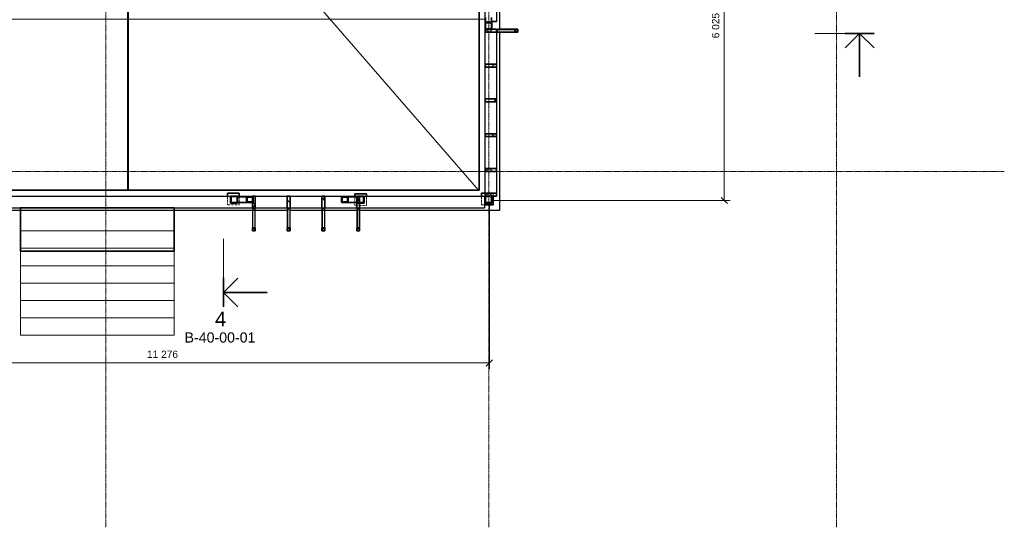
# Model space of a CAD drawing. Header units: millimetres. Extents: x -20574 to 8886, y -76409 to -50186.
# Tile 6 of 11: x -8093 to 8886, y -76409 to -67659. Entities that reach past the tile are written whole.
import ezdxf

# ---------------------------------------------------------------- set-up
doc = ezdxf.new("R2010")
doc.units = ezdxf.units.MM
for name, pattern in [('Dash', [6.35, 3.175, -3.175]), ('Grid Line', [22.225, 12.7, -3.175, 3.175, -3.175]), ('Overhead', [3.96875, 2.38125, -1.5875])]:
    doc.linetypes.add(name, pattern=pattern)
for name, color, linetype, lineweight in [('206', 7, 'Continuous', 9), ('216', 7, 'Continuous', 35), ('222', 7, 'Continuous', 35), ('223', 7, 'Continuous', 35), ('23', 7, 'Continuous', 25), ('25', 7, 'Continuous', 35), ('281', 7, 'Continuous', 18), ('29', 7, 'Continuous', 18), ('822', 7, 'Continuous', 9), ('842', 7, 'Continuous', 9), ('842-50', 7, 'Continuous', 9), ('852-UNDER', 7, 'Continuous', 25)]:
    doc.layers.add(name, color=color, linetype=linetype, lineweight=lineweight)
doc.layers.add('882', color=7, linetype='Continuous', lineweight=25, true_color=0x00a600)
doc.styles.add('Arial_1', font='arial.ttf', dxfattribs={"height": 250})
doc.styles.add('Arial_2', font='arial.ttf', dxfattribs={"height": 175})
doc.styles.add('Arial_3', font='arial.ttf', dxfattribs={"height": 125})
doc.dimstyles.new('NO_Normal_2_5', dxfattribs={"dimscale": 304.8, "dimtxt": 127.532425, "dimasz": 0.347769, "dimexe": 0.328084, "dimexo": 0.246063, "dimgap": 0.164042, "dimtad": 1, "dimdec": 0, "dimzin": 0, "dimdsep": 46, "dimtxsty": 'Arial_3', "dimblk1": 'OBLIQUE', "dimblk2": 'OBLIQUE', "dimsah": 1, "dimcen": 0.09, "dimazin": 0, "dimtfac": 1, "dimtdec": 4, "dimtix": 1, "dimtmove": 0, "dimatfit": 3, "dimfxl": 1, "dimtvp": 1, "dimtolj": 1, "dimtzin": 0, "dimlwd": 18, "dimlwe": 18, "dimarcsym": 2})
pattern_1 = [(45, (0, 0), (-17.960512, 17.960512), [])]
pattern_2 = [(45, (0, 0), (-106.06602, 106.06602), []), (135, (0, 0), (-106.06602, -106.06602), [])]

# ---------------------------------------------------------------- blocks, each defined once
blk = doc.blocks.new('S-Frame_Steel_RHS _EN 10219-2_Cold formed welded_ - CF-RHS50x5-870652-RIVEPLAN')
at = {"layer": '852-UNDER'}
for p, q in [((1718, 20), (1393, 20)), ((1718, -20), (1393, -20))]:
    blk.add_line(p, q, dxfattribs=at)
blk = doc.blocks.new('S-Frame_Steel_RHS _EN 10219-2_Cold formed welded_ - CF-RHS50x5-851268-RIVEPLAN')
at = {"layer": '852-UNDER'}
for p, q in [((1693, 20), (1393, 20)), ((1693, -20), (1393, -20))]:
    blk.add_line(p, q, dxfattribs=at)
blk = doc.blocks.new('S-Frame_Wood_Glulam-Western Species - Svill 48x198-819161-RIVEPLAN')
at = {"layer": '852-UNDER'}
for p, q in [((-11195, -70699), (-4080, -70699)), ((-4030, -70699), (-3480, -70699)), ((-3430, -70699), (-2880, -70699)), ((-2830, -70699), (-2280, -70699)), ((-2230, -70699), (-80, -70699)), ((-80, -70699), (-80, -70899)), ((-11195, -70899), (-11195, -70820)), ((-11195, -70899), (-4080, -70899)), ((-4030, -70899), (-3480, -70899)), ((-3430, -70899), (-2880, -70899)), ((-2830, -70899), (-2280, -70899)), ((-2230, -70899), (-80, -70899))]:
    blk.add_line(p, q, dxfattribs=at)
blk = doc.blocks.new('S-Connection_Linebased_Steelplate - S-Connection_Linebased_Steelplate-870101-RIVEPLAN')
at = {"layer": '29'}
for p, q in [((-2280, -70912), (-2280, -70924)), ((-2230, -70912), (-2280, -70912)), ((-2280, -70924), (-2230, -70924)), ((-2230, -70924), (-2230, -70912))]:
    blk.add_line(p, q, dxfattribs=at)
blk = doc.blocks.new('Innstøpningsplate - Sveiseplate 200x200X15-V7-RIVEPLAN')
at = {"layer": '216', "linetype": 'Dash', "lineweight": 18}
for p, q in [((419, -215), (419, -165)), ((219, -214), (219, -365)), ((219, -365), (270, -365))]:
    blk.add_line(p, q, dxfattribs=at)
at = {"layer": '852-UNDER'}
for p, q in [((281, -165), (219, -165)), ((219, -165), (219, -214)), ((419, -365), (419, -215)), ((270, -365), (419, -365))]:
    blk.add_line(p, q, dxfattribs=at)
blk = doc.blocks.new('S-Frame_Wood_Glulam-Western Species - Svill 48x198-823388-RIVEPLAN')
at = {"layer": '223', "linetype": 'Dash', "lineweight": 18}
blk.add_line((41, -67695), (-59, -67695), dxfattribs=at)
at = {"layer": '852-UNDER'}
for p, q in [((-69, -67691), (-69, -67695)), ((-59, -67695), (-69, -67695)), ((131, -67695), (41, -67695)), ((131, -67691), (131, -67695))]:
    blk.add_line(p, q, dxfattribs=at)
blk = doc.blocks.new('S-Frame_Wood_Glulam-Western Species - Svill 48x198-822783-RIVEPLAN')
at = {"layer": '223', "linetype": 'Dash', "lineweight": 18}
for p, q in [((-69, -67874), (131, -67874)), ((131, -70651), (-69, -70651))]:
    blk.add_line(p, q, dxfattribs=at)
at = {"layer": '852-UNDER'}
for p, q in [((-69, -67874), (-69, -68424)), ((131, -67874), (131, -68424)), ((-69, -68474), (-69, -69024)), ((131, -68474), (131, -69024)), ((-69, -69074), (-69, -69624)), ((131, -69074), (131, -69624)), ((-69, -69674), (-69, -70224)), ((131, -69674), (131, -70224)), ((-69, -70274), (-69, -70650)), ((131, -70274), (131, -70650))]:
    blk.add_line(p, q, dxfattribs=at)
blk = doc.blocks.new('S-Frame_Wood_Glulam-Western Species - Svill 48x198-862749-RIVEPLAN')
at = {"layer": '223', "linetype": 'Dash', "lineweight": 18}
for p, q in [((43, -64931), (93, -64931)), ((41, -67691), (-59, -67691))]:
    blk.add_line(p, q, dxfattribs=at)
at = {"layer": '852-UNDER'}
for p, q in [((-69, -64931), (43, -64931)), ((-69, -64931), (-69, -66059)), ((93, -64931), (131, -64931)), ((131, -64931), (131, -66059)), ((131, -66109), (131, -66624)), ((-69, -66229), (-69, -66624)), ((-69, -66674), (-69, -67224)), ((131, -66674), (131, -67224)), ((-69, -67274), (-69, -67691)), ((131, -67274), (131, -67691)), ((-59, -67691), (-69, -67691)), ((131, -67691), (41, -67691))]:
    blk.add_line(p, q, dxfattribs=at)
blk = doc.blocks.new('Section - Arrow - Standard-372786-RIVEPLAN')
at = {"layer": '206', "lineweight": 35}
for p, q in [((-4.98, 0), (5.02, 0)), ((0, 0), (-4.95, -4.95)), ((0, 0), (4.95, -4.95)), ((0, 0), (0, -15))]:
    blk.add_line(p, q, dxfattribs=at)
blk = doc.blocks.new('Section - Detail Number_ Sheet Number-373190-RIVEPLAN')
at = {"layer": '206', "lineweight": 35}
for p, q in [((-4.98, 0), (5.02, 0)), ((0, 0), (-4.95, -4.95)), ((0, 0), (4.95, -4.95)), ((0, 0), (0, -15))]:
    blk.add_line(p, q, dxfattribs=at)
blk = doc.blocks.new('DIMBLOCK2-RIVEPLAN')
at = {"layer": '842-50', "lineweight": 18}
for p, q in [((-16143, -52974), (-16196, -52921)), ((-16143, -52974), (-16143, -67649)), ((-16143, -52974), (-16090, -53027)), ((-16143, -52974), (-16043, -52974)), ((-16143, -52974), (-16143, -52974)), ((-80, -67649), (-16243, -67649)), ((-16143, -67649), (-16196, -67596)), ((-16143, -67649), (-16090, -67702)), ((-16143, -67649), (-80, -67649))]:
    blk.add_line(p, q, dxfattribs=at)
at = {"layer": '842-50', "color": 0, "lineweight": 18, "insert": (-16356, -60576), "char_height": 125, "width": 635.7, "attachment_point": 1, "rotation": 90, "line_spacing_factor": 0.941778, "style": 'Arial_3'}
blk.add_mtext('14 675', dxfattribs=at)
blk = doc.blocks.new('_Oblique')
at = {"color": 0, "linetype": 'ByBlock', "lineweight": -2}
blk.add_line((-0.5, -0.5), (0.5, 0.5), dxfattribs=at)
blk = doc.blocks.new('DIMBLOCK10-RIVEPLAN')
at = {"layer": '842-50', "lineweight": 18}
for p, q in [((-11270, -70850), (-11270, -73676)), ((-11270, -73576), (-11270, -70850)), ((6, -70850), (6, -73676)), ((6, -73576), (6, -70850)), ((-11270, -73576), (-11323, -73629)), ((-11270, -73576), (-11217, -73523)), ((-11270, -73576), (6, -73576)), ((6, -73576), (-47, -73629)), ((6, -73576), (59, -73523))]:
    blk.add_line(p, q, dxfattribs=at)
at = {"layer": '842-50', "color": 0, "lineweight": 18, "insert": (-5897, -73364), "char_height": 125, "width": 635.7, "attachment_point": 1, "line_spacing_factor": 0.941778, "style": 'Arial_3'}
blk.add_mtext('11 276', dxfattribs=at)
blk = doc.blocks.new('DIMBLOCK11-RIVEPLAN')
at = {"layer": '842-50', "lineweight": 18}
for p, q in [((2669, -64749), (4157, -64749)), ((4057, -64749), (2669, -64749)), ((4057, -64749), (4004, -64696)), ((4057, -70775), (4057, -64749)), ((4057, -64749), (4110, -64802)), ((81, -70775), (4157, -70775)), ((4057, -70775), (81, -70775)), ((4057, -70775), (4004, -70722)), ((4057, -70775), (4110, -70828))]:
    blk.add_line(p, q, dxfattribs=at)
at = {"layer": '842-50', "color": 0, "lineweight": 18, "insert": (3845, -67979), "char_height": 125, "width": 520.33, "attachment_point": 1, "rotation": 90, "line_spacing_factor": 0.941778, "style": 'Arial_3'}
blk.add_mtext('6 025', dxfattribs=at)

msp = doc.modelspace()

# ---------------------------------------------------------------- hatches: boundary and pattern name
at = {"layer": '222', "lineweight": 9}
h = msp.add_hatch(dxfattribs=at)
h.set_pattern_fill('FP_1', color=256, style=0, pattern_type=2)
h.set_pattern_definition(pattern_1)
h.paths.add_polyline_path([(51.3, -67824.1), (51.3, -67704.1), (-68.7, -67704.1), (-68.7, -67824.1), (30, -67824.1)])
h.paths.add_polyline_path([(30, -67816.1), (-60.7, -67816.1), (-60.7, -67712.1), (43.3, -67712.1), (43.3, -67816.1)])
h = msp.add_hatch(dxfattribs=at)
h.set_pattern_fill('FP_2', color=256, style=0, pattern_type=2)
h.set_pattern_definition(pattern_2)
h.paths.add_polyline_path([(131.3, -67874.1), (131.3, -67824.1), (-68.7, -67824.1), (-68.7, -67874.1), (30, -67874.1)])
h = msp.add_hatch(dxfattribs=at)
h.set_pattern_fill('FP_1', color=256, style=0, pattern_type=2)
h.set_pattern_definition(pattern_1)
h.paths.add_polyline_path([(494.8, -67874.1), (494.8, -67824.1), (444.8, -67824.1), (444.8, -67874.1)])
h.paths.add_polyline_path([(449.8, -67869.1), (449.8, -67829.1), (489.8, -67829.1), (489.8, -67869.1)])
h = msp.add_hatch(dxfattribs=at)
h.set_pattern_fill('FP_2', color=256, style=0, pattern_type=2)
h.set_pattern_definition(pattern_2)
h.paths.add_polyline_path([(131.3, -68474.1), (131.3, -68424.1), (-68.7, -68424.1), (-68.7, -68474.1)])
h = msp.add_hatch(dxfattribs=at)
h.set_pattern_fill('FP_2', color=256, style=0, pattern_type=2)
h.set_pattern_definition(pattern_2)
h.paths.add_polyline_path([(131.3, -69074.1), (131.3, -69024.1), (-68.7, -69024.1), (-68.7, -69074.1)])
h = msp.add_hatch(dxfattribs=at)
h.set_pattern_fill('FP_2', color=256, style=0, pattern_type=2)
h.set_pattern_definition(pattern_2)
h.paths.add_polyline_path([(131.3, -69674.1), (131.3, -69624.1), (-68.7, -69624.1), (-68.7, -69674.1)])
h = msp.add_hatch(dxfattribs=at)
h.set_pattern_fill('FP_2', color=256, style=0, pattern_type=2)
h.set_pattern_definition(pattern_2)
h.paths.add_polyline_path([(131.3, -70274.1), (131.3, -70224.1), (-68.7, -70224.1), (-68.7, -70274.1)])
h = msp.add_hatch(dxfattribs=at)
h.set_pattern_fill('FP_1', color=256, style=0, pattern_type=2)
h.set_pattern_definition(pattern_1)
h.paths.add_polyline_path([(-4335.2, -70819.5), (-4335.2, -70699.5), (-4455.2, -70699.5), (-4455.2, -70819.5)])
h.paths.add_polyline_path([(-4447.2, -70811.5), (-4447.2, -70707.5), (-4343.2, -70707.5), (-4343.2, -70811.5), (-4438.4, -70811.5)])
h = msp.add_hatch(dxfattribs=at)
h.set_pattern_fill('FP_2', color=256, style=0, pattern_type=2)
h.set_pattern_definition(pattern_2)
h.paths.add_polyline_path([(-4030.2, -70899.1), (-4030.2, -70699.1), (-4080.2, -70699.1), (-4080.2, -70899.1), (-4030.4, -70899.1)])
h = msp.add_hatch(dxfattribs=at)
h.set_pattern_fill('FP_2', color=256, style=0, pattern_type=2)
h.set_pattern_definition(pattern_2)
h.paths.add_polyline_path([(-3430.3, -70899.1), (-3430.3, -70699.1), (-3480.3, -70699.1), (-3480.3, -70899.1), (-3430.4, -70899.1)])
h = msp.add_hatch(dxfattribs=at)
h.set_pattern_fill('FP_2', color=256, style=0, pattern_type=2)
h.set_pattern_definition(pattern_2)
h.paths.add_polyline_path([(-2830.4, -70899.1), (-2830.4, -70699.1), (-2880.4, -70699.1), (-2880.4, -70899.1)])
h = msp.add_hatch(dxfattribs=at)
h.set_pattern_fill('FP_2', color=256, style=0, pattern_type=2)
h.set_pattern_definition(pattern_2)
h.paths.add_polyline_path([(-2230.4, -70899.1), (-2230.4, -70699.1), (-2280.4, -70699.1), (-2280.4, -70899.1)])
h = msp.add_hatch(dxfattribs=at)
h.set_pattern_fill('FP_1', color=256, style=0, pattern_type=2)
h.set_pattern_definition(pattern_1)
h.paths.add_polyline_path([(-2275.2, -70819.5), (-2155.2, -70819.5), (-2155.2, -70699.5), (-2275.2, -70699.5), (-2275.2, -70814.4)])
h.paths.add_polyline_path([(-2267.2, -70811.5), (-2267.2, -70707.5), (-2163.2, -70707.5), (-2163.2, -70811.5), (-2204.2, -70811.5)])
h = msp.add_hatch(dxfattribs=at)
h.set_pattern_fill('FP_2', color=256, style=0, pattern_type=2)
h.set_pattern_definition(pattern_2)
h.paths.add_polyline_path([(131.3, -70699.5), (131.3, -70649.5), (-68.7, -70649.5), (-68.7, -70699.5), (30, -70699.5)])
h = msp.add_hatch(dxfattribs=at)
h.set_pattern_fill('FP_1', color=256, style=0, pattern_type=2)
h.set_pattern_definition(pattern_1)
h.paths.add_polyline_path([(-68.7, -70819.5), (51.3, -70819.5), (51.3, -70699.5), (-68.7, -70699.5), (-68.7, -70814.4)])
h.paths.add_polyline_path([(-60.7, -70811.5), (-60.7, -70707.5), (43.3, -70707.5), (43.3, -70811.5), (30, -70811.5)])
h = msp.add_hatch(dxfattribs=at)
h.set_pattern_fill('FP_1', color=256, style=0, pattern_type=2)
h.set_pattern_definition(pattern_1)
h.paths.add_polyline_path([(-4080.4, -71299.1), (-4030.4, -71299.1), (-4030.4, -71249.1), (-4080.4, -71249.1)])
h.paths.add_polyline_path([(-4035.4, -71294.1), (-4075.4, -71294.1), (-4075.4, -71254.1), (-4035.4, -71254.1)])
h = msp.add_hatch(dxfattribs=at)
h.set_pattern_fill('FP_1', color=256, style=0, pattern_type=2)
h.set_pattern_definition(pattern_1)
h.paths.add_polyline_path([(-3480.4, -71299.1), (-3430.4, -71299.1), (-3430.4, -71249.1), (-3480.4, -71249.1)])
h.paths.add_polyline_path([(-3475.4, -71294.1), (-3475.4, -71254.1), (-3435.4, -71254.1), (-3435.4, -71294.1)])
h = msp.add_hatch(dxfattribs=at)
h.set_pattern_fill('FP_1', color=256, style=0, pattern_type=2)
h.set_pattern_definition(pattern_1)
h.paths.add_polyline_path([(-2880.4, -71299.1), (-2830.4, -71299.1), (-2830.4, -71249.1), (-2880.4, -71249.1)])
h.paths.add_polyline_path([(-2875.4, -71294.1), (-2875.4, -71254.1), (-2835.4, -71254.1), (-2835.4, -71294.1)])
h = msp.add_hatch(dxfattribs=at)
h.set_pattern_fill('FP_1', color=256, style=0, pattern_type=2)
h.set_pattern_definition(pattern_1)
h.paths.add_polyline_path([(-2280.4, -71299.1), (-2230.4, -71299.1), (-2230.4, -71249.1), (-2280.4, -71249.1)])
h.paths.add_polyline_path([(-2275.4, -71294.1), (-2275.4, -71254.1), (-2235.4, -71254.1), (-2235.4, -71294.1)])
at = {"layer": '223', "lineweight": 9}
h = msp.add_hatch(dxfattribs=at)
h.set_pattern_fill('FP_1', color=256, style=0, pattern_type=2)
h.set_pattern_definition(pattern_1)
h.paths.add_polyline_path([(-4181.3, -70809.5), (-4064.5, -70809.5), (-4064.5, -70709.5), (-4181.3, -70709.5)])
h.paths.add_polyline_path([(-4076.1, -70799.5), (-4169.6, -70799.5), (-4169.6, -70719.5), (-4076.1, -70719.5)])
h = msp.add_hatch(dxfattribs=at)
h.set_pattern_fill('FP_1', color=256, style=0, pattern_type=2)
h.set_pattern_definition(pattern_1)
h.paths.add_polyline_path([(-2429, -70809.5), (-2429, -70709.5), (-2545.9, -70709.5), (-2545.9, -70809.5), (-2495.6, -70809.5)])
h.paths.add_polyline_path([(-2440.7, -70799.5), (-2534.2, -70799.5), (-2534.2, -70719.5), (-2440.7, -70719.5)])

# ---------------------------------------------------------------- linework, layer by layer
at = {"layer": '206', "lineweight": 18}
for p, q in [((5616.1, -67895.5), (6391.7, -67895.5)), ((-4576.2, -72359.8), (-4576.2, -71435))]:
    msp.add_line(p, q, dxfattribs=at)
at = {"layer": '216', "linetype": 'Dash', "lineweight": 18}
for p, q in [((-4510.2, -70699.1), (-4510.2, -70849.5)), ((-4310.2, -70849.5), (-4310.2, -70699.1)), ((-2315.2, -70699.1), (-2315.2, -70859.5)), ((-2115.2, -70859.5), (-2115.2, -70699.1)), ((-4510.2, -70849.5), (-4310.2, -70849.5)), ((-2315.2, -70859.5), (-2115.2, -70859.5))]:
    msp.add_line(p, q, dxfattribs=at)
at = {"layer": '222'}
for p, q in [((51.3, -67704.1), (-68.7, -67704.1)), ((-68.7, -67704.1), (-68.7, -67824.1)), ((-60.7, -67816.1), (-60.7, -67712.1)), ((-60.7, -67712.1), (43.3, -67712.1)), ((43.3, -67712.1), (43.3, -67816.1)), ((51.3, -67824.1), (51.3, -67704.1)), ((-68.7, -67824.1), (51.3, -67824.1)), ((131.3, -67824.1), (-68.7, -67824.1)), ((-68.7, -67824.1), (-68.7, -67874.1)), ((-68.7, -67874.1), (131.3, -67874.1)), ((43.3, -67816.1), (-60.7, -67816.1)), ((131.3, -67874.1), (131.3, -67824.1)), ((494.8, -67824.1), (444.8, -67824.1)), ((444.8, -67824.1), (444.8, -67874.1)), ((444.8, -67874.1), (494.8, -67874.1)), ((449.8, -67869.1), (449.8, -67829.1)), ((449.8, -67829.1), (489.8, -67829.1)), ((489.8, -67869.1), (449.8, -67869.1)), ((489.8, -67829.1), (489.8, -67869.1)), ((494.8, -67874.1), (494.8, -67824.1)), ((131.3, -68424.1), (-68.7, -68424.1)), ((-68.7, -68424.1), (-68.7, -68474.1)), ((-68.7, -68474.1), (131.3, -68474.1)), ((131.3, -68474.1), (131.3, -68424.1)), ((131.3, -69024.1), (-68.7, -69024.1)), ((-68.7, -69024.1), (-68.7, -69074.1)), ((-68.7, -69074.1), (131.3, -69074.1)), ((131.3, -69074.1), (131.3, -69024.1)), ((131.3, -69624.1), (-68.7, -69624.1)), ((-68.7, -69624.1), (-68.7, -69674.1)), ((-68.7, -69674.1), (131.3, -69674.1)), ((131.3, -69674.1), (131.3, -69624.1)), ((131.3, -70224.1), (-68.7, -70224.1)), ((-68.7, -70224.1), (-68.7, -70274.1)), ((-68.7, -70274.1), (131.3, -70274.1)), ((131.3, -70274.1), (131.3, -70224.1)), ((-4335.2, -70699.5), (-4455.2, -70699.5)), ((-4455.2, -70699.5), (-4455.2, -70819.5)), ((-4447.2, -70811.5), (-4447.2, -70707.5)), ((-4447.2, -70707.5), (-4343.2, -70707.5)), ((-4343.2, -70707.5), (-4343.2, -70811.5)), ((-4335.2, -70819.5), (-4335.2, -70699.5)), ((-4030.2, -70699.1), (-4080.2, -70699.1)), ((-4080.2, -70699.1), (-4080.2, -70899.1)), ((-4030.2, -70899.1), (-4030.2, -70699.1)), ((-3430.3, -70699.1), (-3480.3, -70699.1)), ((-3480.3, -70699.1), (-3480.3, -70899.1)), ((-3430.3, -70899.1), (-3430.3, -70699.1)), ((-2830.4, -70699.1), (-2880.4, -70699.1)), ((-2880.4, -70699.1), (-2880.4, -70899.1)), ((-2830.4, -70899.1), (-2830.4, -70699.1)), ((-2230.4, -70699.1), (-2280.4, -70699.1)), ((-2280.4, -70699.1), (-2280.4, -70899.1)), ((-2155.2, -70699.5), (-2275.2, -70699.5)), ((-2275.2, -70699.5), (-2275.2, -70819.5)), ((-2267.2, -70811.5), (-2267.2, -70707.5)), ((-2267.2, -70707.5), (-2163.2, -70707.5)), ((-2230.4, -70899.1), (-2230.4, -70699.1)), ((-2163.2, -70707.5), (-2163.2, -70811.5)), ((-2155.2, -70819.5), (-2155.2, -70699.5)), ((131.3, -70649.5), (-68.7, -70649.5)), ((-68.7, -70649.5), (-68.7, -70699.5)), ((51.3, -70699.5), (-68.7, -70699.5)), ((-68.7, -70699.5), (-68.7, -70819.5)), ((-68.7, -70699.5), (131.3, -70699.5)), ((-60.7, -70811.5), (-60.7, -70707.5)), ((-60.7, -70707.5), (43.3, -70707.5)), ((43.3, -70707.5), (43.3, -70811.5)), ((51.3, -70819.5), (51.3, -70699.5)), ((131.3, -70699.5), (131.3, -70649.5)), ((-4455.2, -70819.5), (-4335.2, -70819.5)), ((-4343.2, -70811.5), (-4447.2, -70811.5)), ((-2275.2, -70819.5), (-2155.2, -70819.5)), ((-2163.2, -70811.5), (-2267.2, -70811.5)), ((-68.7, -70819.5), (51.3, -70819.5)), ((43.3, -70811.5), (-60.7, -70811.5)), ((-4030.4, -71249.1), (-4080.4, -71249.1)), ((-4080.4, -71249.1), (-4080.4, -71299.1)), ((-4080.4, -71299.1), (-4030.4, -71299.1)), ((-4075.4, -71254.1), (-4035.4, -71254.1)), ((-4075.4, -71294.1), (-4075.4, -71254.1)), ((-4035.4, -71294.1), (-4075.4, -71294.1)), ((-4035.4, -71254.1), (-4035.4, -71294.1)), ((-4030.4, -71299.1), (-4030.4, -71249.1)), ((-3430.4, -71249.1), (-3480.4, -71249.1)), ((-3480.4, -71249.1), (-3480.4, -71299.1)), ((-3480.4, -71299.1), (-3430.4, -71299.1)), ((-3475.4, -71254.1), (-3435.4, -71254.1)), ((-3475.4, -71294.1), (-3475.4, -71254.1)), ((-3435.4, -71294.1), (-3475.4, -71294.1)), ((-3435.4, -71254.1), (-3435.4, -71294.1)), ((-3430.4, -71299.1), (-3430.4, -71249.1)), ((-2830.4, -71249.1), (-2880.4, -71249.1)), ((-2880.4, -71249.1), (-2880.4, -71299.1)), ((-2880.4, -71299.1), (-2830.4, -71299.1)), ((-2875.4, -71254.1), (-2835.4, -71254.1)), ((-2875.4, -71294.1), (-2875.4, -71254.1)), ((-2835.4, -71294.1), (-2875.4, -71294.1)), ((-2835.4, -71254.1), (-2835.4, -71294.1)), ((-2830.4, -71299.1), (-2830.4, -71249.1)), ((-2230.4, -71249.1), (-2280.4, -71249.1)), ((-2280.4, -71249.1), (-2280.4, -71299.1)), ((-2280.4, -71299.1), (-2230.4, -71299.1)), ((-2275.4, -71254.1), (-2235.4, -71254.1)), ((-2275.4, -71294.1), (-2275.4, -71254.1)), ((-2235.4, -71294.1), (-2275.4, -71294.1)), ((-2235.4, -71254.1), (-2235.4, -71294.1)), ((-2230.4, -71299.1), (-2230.4, -71249.1))]:
    msp.add_line(p, q, dxfattribs=at)
at = {"layer": '222', "linetype": 'Dash', "lineweight": 18}
msp.add_line((-4030.3, -70899.1), (-4030.2, -70899.1), dxfattribs=at)
at = {"layer": '223'}
for p, q in [((-58.7, -67619.6), (-58.7, -67704.1)), ((41.3, -67704.1), (41.3, -67619.6)), ((-4181.3, -70709.5), (-4335.2, -70709.5)), ((-4181.3, -70709.5), (-4181.3, -70809.5)), ((-4064.5, -70709.5), (-4181.3, -70709.5)), ((-4169.6, -70799.5), (-4169.6, -70719.5)), ((-4169.6, -70719.5), (-4076.1, -70719.5)), ((-4076.1, -70799.5), (-4169.6, -70799.5)), ((-4076.1, -70719.5), (-4076.1, -70799.5)), ((-4064.5, -70809.5), (-4064.5, -70709.5)), ((-2429, -70709.5), (-2545.9, -70709.5)), ((-2545.9, -70709.5), (-2545.9, -70809.5)), ((-2534.2, -70799.5), (-2534.2, -70719.5)), ((-2534.2, -70719.5), (-2440.7, -70719.5)), ((-2440.7, -70799.5), (-2534.2, -70799.5)), ((-2440.7, -70719.5), (-2440.7, -70799.5)), ((-2429, -70809.5), (-2429, -70709.5)), ((-2429, -70709.5), (-2280.4, -70709.5)), ((-4335.2, -70809.5), (-4181.3, -70809.5)), ((-4181.3, -70809.5), (-4064.5, -70809.5)), ((-2545.9, -70809.5), (-2429, -70809.5)), ((-2429, -70809.5), (-2280.4, -70809.5))]:
    msp.add_line(p, q, dxfattribs=at)
at = {"layer": '223', "linetype": 'Dash', "lineweight": 18}
for p, q in [((-2280.3, -70709.5), (-2275.2, -70709.5)), ((-2280.3, -70809.5), (-2275.2, -70809.5))]:
    msp.add_line(p, q, dxfattribs=at)
at = {"layer": '23', "linetype": 'Dash', "lineweight": 18}
for p, q in [((181.1, -67824.1), (181.1, -67874)), ((-4510.2, -70849.5), (-4510.2, -70699.1)), ((-4310.2, -70699.1), (-4310.2, -70849.5)), ((-2315.2, -70859.5), (-2315.2, -70699.1)), ((-2115.2, -70699.1), (-2115.2, -70859.5)), ((-130.9, -70849.5), (-130.9, -70699.1)), ((69.1, -70649.5), (69.1, -70699.5)), ((-4310.2, -70849.5), (-4510.2, -70849.5)), ((-4030.4, -70949.5), (-4080.3, -70949.5)), ((-3430.4, -70949.5), (-3480.3, -70949.5)), ((-2830.4, -70949.5), (-2880.3, -70949.5)), ((-2115.2, -70859.5), (-2315.2, -70859.5)), ((-2230.4, -70949.5), (-2280.3, -70949.5)), ((-80, -70849.5), (-130.9, -70849.5))]:
    msp.add_line(p, q, dxfattribs=at)
at = {"layer": '25'}
for p, q in [((-6220.2, -61209.1), (-6220.2, -70599.5)), ((-6230.2, -70599.5), (-6230.2, -64173.1)), ((-168.9, -70599.5), (-168.9, -64749.1)), ((-11095.2, -70599.5), (-6230.2, -70599.5)), ((-6220.2, -70599.5), (-168.9, -70599.5)), ((-8080.2, -70899.5), (-8080.2, -71649.1)), ((-5430.2, -70899.5), (-8080.2, -70899.5)), ((-5430.2, -71649.1), (-5430.2, -70899.5)), ((-8080.2, -71649.1), (-5430.2, -71649.1))]:
    msp.add_line(p, q, dxfattribs=at)
at = {"layer": '281'}
for p, q in [((-8080.2, -71299.1), (-5430.2, -71299.1)), ((-8080.2, -71599.1), (-8080.2, -71299.1)), ((-5430.2, -71599.1), (-5430.2, -71299.1)), ((-8080.2, -71599.1), (-5430.2, -71599.1)), ((-8080.2, -71899.1), (-8080.2, -71649.1)), ((-5430.2, -71899.1), (-5430.2, -71649.1)), ((-8080.2, -72199.1), (-8080.2, -71899.1)), ((-8080.2, -71899.1), (-5430.2, -71899.1)), ((-5430.2, -72199.1), (-5430.2, -71899.1)), ((-8080.2, -72499.1), (-8080.2, -72199.1)), ((-8080.2, -72199.1), (-5430.2, -72199.1)), ((-5430.2, -72499.1), (-5430.2, -72199.1)), ((-8080.2, -72799.1), (-8080.2, -72499.1)), ((-8080.2, -72499.1), (-5430.2, -72499.1)), ((-5430.2, -72799.1), (-5430.2, -72499.1)), ((-8080.2, -73099.1), (-8080.2, -72799.1)), ((-8080.2, -72799.1), (-5430.2, -72799.1)), ((-5430.2, -73099.1), (-5430.2, -72799.1)), ((-8080.2, -73099.1), (-5430.2, -73099.1))]:
    msp.add_line(p, q, dxfattribs=at)
at = {"layer": '281', "linetype": 'Overhead'}
for p, q in [((-8080.2, -71599.1), (-5430.2, -71599.1)), ((-8080.2, -71899.1), (-5430.2, -71899.1)), ((-8080.2, -72199.1), (-5430.2, -72199.1)), ((-8080.2, -72499.1), (-5430.2, -72499.1)), ((-8080.2, -72799.1), (-5430.2, -72799.1)), ((-8080.2, -73099.1), (-5430.2, -73099.1))]:
    msp.add_line(p, q, dxfattribs=at)
at = {"layer": '822', "linetype": 'Grid Line'}
for p, q in [((-6605.2, -76408.8), (-6605.2, -50836.5)), ((-5.2, -76408.8), (-5.2, -50836.5)), ((5994.8, -76408.8), (5994.8, -50836.5)), ((-19890.8, -70274.1), (8885.9, -70274.1))]:
    msp.add_line(p, q, dxfattribs=at)
at = {"layer": '852-UNDER'}
for p, q in [((-168.9, -70599.5), (-168.9, -64739.1)), ((181.1, -67274.1), (181.1, -67824.1)), ((144.8, -67874.1), (144.8, -67824.1)), ((444.8, -67824.1), (144.8, -67824.1)), ((144.8, -67874.1), (444.8, -67874.1)), ((181.1, -67874.1), (181.1, -70949.5)), ((-6230.2, -70599.5), (-168.9, -70599.5)), ((-4510.2, -70649.5), (-4310.2, -70649.5)), ((-4510.2, -70699.1), (-4510.2, -70649.5)), ((-4310.2, -70649.5), (-4510.2, -70649.5)), ((-4510.2, -70649.5), (-4510.2, -70699.1)), ((-4310.2, -70649.5), (-4310.2, -70699.1)), ((-4310.2, -70699.1), (-4310.2, -70649.5)), ((-2315.2, -70659.5), (-2115.2, -70659.5)), ((-2315.2, -70699.1), (-2315.2, -70659.5)), ((-2115.2, -70659.5), (-2315.2, -70659.5)), ((-2315.2, -70659.5), (-2315.2, -70699.1)), ((-2115.2, -70659.5), (-2115.2, -70699.1)), ((-2115.2, -70699.1), (-2115.2, -70659.5)), ((-130.9, -70649.5), (-68.7, -70649.5)), ((-130.9, -70699.1), (-130.9, -70649.5)), ((69.1, -70699.5), (69.1, -70849.5)), ((-4080.4, -70949.5), (-11445.2, -70949.5)), ((-4080.4, -70924.1), (-4080.4, -71249.1)), ((-4030.4, -71249.1), (-4030.4, -70924.1)), ((-3480.4, -70949.5), (-4030.4, -70949.5)), ((-3480.4, -70924.1), (-3480.4, -71249.1)), ((-3430.4, -71249.1), (-3430.4, -70924.1)), ((-2880.4, -70949.5), (-3430.4, -70949.5)), ((-2880.4, -70924.1), (-2880.4, -71249.1)), ((-2830.4, -71249.1), (-2830.4, -70924.1)), ((-2280.4, -70949.5), (-2830.4, -70949.5)), ((-2280.4, -70924.1), (-2280.4, -71249.1)), ((-2230.4, -71249.1), (-2230.4, -70924.1)), ((181.1, -70949.5), (-2230.4, -70949.5)), ((69.1, -70849.5), (-80, -70849.5))]:
    msp.add_line(p, q, dxfattribs=at)
at = {"layer": '882', "color": 7, "lineweight": 13}
msp.add_line((-4489, -65626), (-180.9, -70599.5), dxfattribs=at)

# ---------------------------------------------------------------- block references
at = {"layer": '206', "lineweight": 35, "extrusion": (0, 0, -1), "xscale": 49.99999999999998, "yscale": 49.99999999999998, "zscale": 49.99999999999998}
msp.add_blockref('Section - Arrow - Standard-372786-RIVEPLAN', (-6391.7, -67895.5), dxfattribs=at)
at = {"layer": '206', "lineweight": 35, "xscale": 49.99999999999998, "yscale": 49.99999999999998, "zscale": 49.99999999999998, "rotation": 90}
msp.add_blockref('Section - Detail Number_ Sheet Number-373190-RIVEPLAN', (-4576.2, -72359.8), dxfattribs=at)
at = {"layer": '216', "linetype": 'Dash', "lineweight": 18}
msp.add_blockref('Innstøpningsplate - Sveiseplate 200x200X15-V7-RIVEPLAN', (-350, -70484.9), dxfattribs=at)
at = {"layer": '223', "linetype": 'Dash', "lineweight": 18}
for name in ['S-Frame_Wood_Glulam-Western Species - Svill 48x198-862749-RIVEPLAN', 'S-Frame_Wood_Glulam-Western Species - Svill 48x198-823388-RIVEPLAN', 'S-Frame_Wood_Glulam-Western Species - Svill 48x198-822783-RIVEPLAN']:
    msp.add_blockref(name, (0, 0), dxfattribs=at)
at = {"layer": '29'}
for p in [(-1800, 13), (-1800, 0), (-1200, 13), (-1200, 0), (-600, 13), (-600, 0), (0, 13), (0, 0)]:
    msp.add_blockref('S-Connection_Linebased_Steelplate - S-Connection_Linebased_Steelplate-870101-RIVEPLAN', p, dxfattribs=at)
at = {"layer": '852-UNDER'}
for name, p, rotation in [('S-Frame_Steel_RHS _EN 10219-2_Cold formed welded_ - CF-RHS50x5-851268-RIVEPLAN', (1837.5, -67849.1), 180), ('S-Frame_Steel_RHS _EN 10219-2_Cold formed welded_ - CF-RHS50x5-870652-RIVEPLAN', (-4055.4, -72641.7), 89.9999999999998), ('S-Frame_Steel_RHS _EN 10219-2_Cold formed welded_ - CF-RHS50x5-870652-RIVEPLAN', (-3455.4, -72641.7), 89.9999999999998), ('S-Frame_Steel_RHS _EN 10219-2_Cold formed welded_ - CF-RHS50x5-870652-RIVEPLAN', (-2855.4, -72641.7), 89.9999999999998), ('S-Frame_Steel_RHS _EN 10219-2_Cold formed welded_ - CF-RHS50x5-870652-RIVEPLAN', (-2255.4, -72641.7), 89.9999999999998)]:
    msp.add_blockref(name, p, dxfattribs=dict(at, rotation=rotation))
msp.add_blockref('S-Frame_Wood_Glulam-Western Species - Svill 48x198-819161-RIVEPLAN', (0, 0), dxfattribs=at)

# ---------------------------------------------------------------- texts
at = {"layer": '206', "attachment_point": 1}
for s, insert, char_height, width, style in [('4', (-4725.6, -72692.2), 250, 240.506, 'Arial_1'), ('B-40-00-01', (-5249.9, -73048.8), 175, 1511.181, 'Arial_2')]:
    msp.add_mtext(s, dxfattribs=dict(at, insert=insert, char_height=char_height, width=width, style=style))

# ---------------------------------------------------------------- dimensions: what is measured, and where the dimension line sits
at = {"layer": '842', "lineweight": 18}
for base, p1, p2, override, picture, middle in [((-16143.4, -67649.1), (-16068.4, -52974.1), (-5.2, -67649.1), {"dimpost": '<>', "dimfxl": 21757.370611}, 'DIMBLOCK2-RIVEPLAN', (-16257.2, -60311.6)), ((4057.3, -64749.1), (6.1, -70774.5), (2594.2, -64749.1), {"dimpost": '<>', "dimfxl": 6557.77368}, 'DIMBLOCK11-RIVEPLAN', (3943.5, -67761.8))]:
    dim = msp.add_linear_dim(base=base, p1=p1, p2=p2, angle=90, dimstyle='NO_Normal_2_5', override=override, dxfattribs=at)
    dim.commit()
    dim.dimension.update_dxf_attribs({"geometry": picture, "text_midpoint": middle})
dim = msp.add_linear_dim(base=(6.1, -73576), p1=(-11270.2, -70774.5), p2=(6.1, -70774.5), dimstyle='NO_Normal_2_5', override={"dimpost": '<>', "dimfxl": 11276.248594}, dxfattribs=at)
dim.commit()
dim.dimension.update_dxf_attribs({"geometry": 'DIMBLOCK10-RIVEPLAN', "text_midpoint": (-5632, -73462.2)})

doc.saveas('drawing.dxf')
